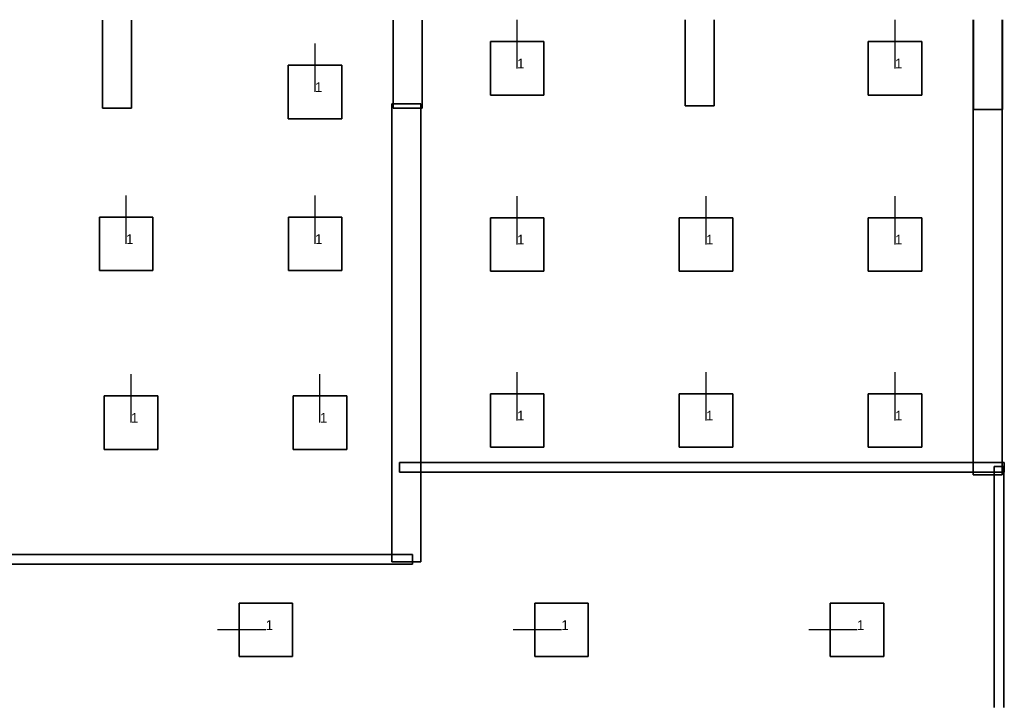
# Model space of a CAD drawing. Extents: x 84876 to 173860, y -489104 to -477603.
# Tile 7 of 10: x 121190 to 131363, y -489104 to -481998. Entities that reach past the tile are written whole.
import ezdxf

# ---------------------------------------------------------------- set-up
doc = ezdxf.new("R2010")
doc.units = 0
doc.header["$MEASUREMENT"] = 0
for name, color, linetype in [('DLXFURN', 5, 'Continuous'), ('DLXLUM', 2, 'Continuous'), ('DLXLUMEX', 2, 'Continuous')]:
    doc.layers.add(name, color=color, linetype=linetype)

# ---------------------------------------------------------------- blocks, each defined once
blk = doc.blocks.new('*U147')
at = {"color": 1}
blk.add_line((0, 0), (0, 500), dxfattribs=at)
for p, q in [((276.5, 276.5), (-276.5, 276.5)), ((-276.5, 276.5), (-276.5, -276.5)), ((-276.5, 276.5), (-276.5, -276.5)), ((-276.5, -276.5), (-276.5, 276.5)), ((-276.5, 276.5), (-276.5, 276.5)), ((276.5, 276.5), (-276.5, 276.5)), ((-276.5, 276.5), (-276.5, 276.5)), ((-276.5, 276.5), (276.5, 276.5)), ((-276.5, -276.5), (-276.5, 276.5)), ((-276.5, 276.5), (276.5, 276.5)), ((276.5, -276.5), (276.5, 276.5)), ((276.5, 276.5), (276.5, 276.5)), ((276.5, -276.5), (276.5, 276.5)), ((276.5, 276.5), (276.5, 276.5)), ((276.5, 276.5), (276.5, -276.5)), ((276.5, 276.5), (276.5, -276.5)), ((-276.5, -276.5), (276.5, -276.5)), ((-276.5, -276.5), (276.5, -276.5)), ((276.5, -276.5), (-276.5, -276.5)), ((-276.5, -276.5), (-276.5, -276.5)), ((-276.5, -276.5), (-276.5, -276.5)), ((276.5, -276.5), (-276.5, -276.5)), ((276.5, -276.5), (276.5, -276.5)), ((276.5, -276.5), (276.5, -276.5))]:
    blk.add_line(p, q)
at = {"layer": 'DLXLUMEX', "color": 7}
blk.add_text('1', height=100, dxfattribs=at).set_placement((0, 0))
blk = doc.blocks.new('*U148')
at = {"color": 1}
blk.add_line((0, 0), (0, 500), dxfattribs=at)
for p, q in [((276.5, 276.5), (-276.5, 276.5)), ((-276.5, 276.5), (-276.5, -276.5)), ((-276.5, 276.5), (-276.5, -276.5)), ((-276.5, -276.5), (-276.5, 276.5)), ((-276.5, 276.5), (-276.5, 276.5)), ((276.5, 276.5), (-276.5, 276.5)), ((-276.5, 276.5), (-276.5, 276.5)), ((-276.5, 276.5), (276.5, 276.5)), ((-276.5, -276.5), (-276.5, 276.5)), ((-276.5, 276.5), (276.5, 276.5)), ((276.5, -276.5), (276.5, 276.5)), ((276.5, 276.5), (276.5, 276.5)), ((276.5, -276.5), (276.5, 276.5)), ((276.5, 276.5), (276.5, 276.5)), ((276.5, 276.5), (276.5, -276.5)), ((276.5, 276.5), (276.5, -276.5)), ((-276.5, -276.5), (276.5, -276.5)), ((-276.5, -276.5), (276.5, -276.5)), ((276.5, -276.5), (-276.5, -276.5)), ((-276.5, -276.5), (-276.5, -276.5)), ((-276.5, -276.5), (-276.5, -276.5)), ((276.5, -276.5), (-276.5, -276.5)), ((276.5, -276.5), (276.5, -276.5)), ((276.5, -276.5), (276.5, -276.5))]:
    blk.add_line(p, q)
at = {"layer": 'DLXLUMEX', "color": 7}
blk.add_text('1', height=100, dxfattribs=at).set_placement((0, 0))
blk = doc.blocks.new('*U149')
at = {"color": 1}
blk.add_line((0, 0), (0, 500), dxfattribs=at)
for p, q in [((276.5, 276.5), (-276.5, 276.5)), ((-276.5, 276.5), (-276.5, -276.5)), ((-276.5, 276.5), (-276.5, -276.5)), ((-276.5, -276.5), (-276.5, 276.5)), ((-276.5, 276.5), (-276.5, 276.5)), ((276.5, 276.5), (-276.5, 276.5)), ((-276.5, 276.5), (-276.5, 276.5)), ((-276.5, 276.5), (276.5, 276.5)), ((-276.5, -276.5), (-276.5, 276.5)), ((-276.5, 276.5), (276.5, 276.5)), ((276.5, -276.5), (276.5, 276.5)), ((276.5, 276.5), (276.5, 276.5)), ((276.5, -276.5), (276.5, 276.5)), ((276.5, 276.5), (276.5, 276.5)), ((276.5, 276.5), (276.5, -276.5)), ((276.5, 276.5), (276.5, -276.5)), ((-276.5, -276.5), (276.5, -276.5)), ((-276.5, -276.5), (276.5, -276.5)), ((276.5, -276.5), (-276.5, -276.5)), ((-276.5, -276.5), (-276.5, -276.5)), ((-276.5, -276.5), (-276.5, -276.5)), ((276.5, -276.5), (-276.5, -276.5)), ((276.5, -276.5), (276.5, -276.5)), ((276.5, -276.5), (276.5, -276.5))]:
    blk.add_line(p, q)
at = {"layer": 'DLXLUMEX', "color": 7}
blk.add_text('1', height=100, dxfattribs=at).set_placement((0, 0))
blk = doc.blocks.new('*U150')
at = {"color": 1}
blk.add_line((0, 0), (0, 500), dxfattribs=at)
for p, q in [((276.5, 276.5), (-276.5, 276.5)), ((-276.5, 276.5), (-276.5, -276.5)), ((-276.5, 276.5), (-276.5, -276.5)), ((-276.5, -276.5), (-276.5, 276.5)), ((-276.5, 276.5), (-276.5, 276.5)), ((276.5, 276.5), (-276.5, 276.5)), ((-276.5, 276.5), (-276.5, 276.5)), ((-276.5, 276.5), (276.5, 276.5)), ((-276.5, -276.5), (-276.5, 276.5)), ((-276.5, 276.5), (276.5, 276.5)), ((276.5, -276.5), (276.5, 276.5)), ((276.5, 276.5), (276.5, 276.5)), ((276.5, -276.5), (276.5, 276.5)), ((276.5, 276.5), (276.5, 276.5)), ((276.5, 276.5), (276.5, -276.5)), ((276.5, 276.5), (276.5, -276.5)), ((-276.5, -276.5), (276.5, -276.5)), ((-276.5, -276.5), (276.5, -276.5)), ((276.5, -276.5), (-276.5, -276.5)), ((-276.5, -276.5), (-276.5, -276.5)), ((-276.5, -276.5), (-276.5, -276.5)), ((276.5, -276.5), (-276.5, -276.5)), ((276.5, -276.5), (276.5, -276.5)), ((276.5, -276.5), (276.5, -276.5))]:
    blk.add_line(p, q)
at = {"layer": 'DLXLUMEX', "color": 7}
blk.add_text('1', height=100, dxfattribs=at).set_placement((0, 0))
blk = doc.blocks.new('*U151')
at = {"color": 1}
blk.add_line((0, 0), (0, 500), dxfattribs=at)
for p, q in [((276.5, 276.5), (-276.5, 276.5)), ((-276.5, 276.5), (-276.5, -276.5)), ((-276.5, 276.5), (-276.5, -276.5)), ((-276.5, -276.5), (-276.5, 276.5)), ((-276.5, 276.5), (-276.5, 276.5)), ((276.5, 276.5), (-276.5, 276.5)), ((-276.5, 276.5), (-276.5, 276.5)), ((-276.5, 276.5), (276.5, 276.5)), ((-276.5, -276.5), (-276.5, 276.5)), ((-276.5, 276.5), (276.5, 276.5)), ((276.5, -276.5), (276.5, 276.5)), ((276.5, 276.5), (276.5, 276.5)), ((276.5, -276.5), (276.5, 276.5)), ((276.5, 276.5), (276.5, 276.5)), ((276.5, 276.5), (276.5, -276.5)), ((276.5, 276.5), (276.5, -276.5)), ((-276.5, -276.5), (276.5, -276.5)), ((-276.5, -276.5), (276.5, -276.5)), ((276.5, -276.5), (-276.5, -276.5)), ((-276.5, -276.5), (-276.5, -276.5)), ((-276.5, -276.5), (-276.5, -276.5)), ((276.5, -276.5), (-276.5, -276.5)), ((276.5, -276.5), (276.5, -276.5)), ((276.5, -276.5), (276.5, -276.5))]:
    blk.add_line(p, q)
at = {"layer": 'DLXLUMEX', "color": 7}
blk.add_text('1', height=100, dxfattribs=at).set_placement((0, 0))
blk = doc.blocks.new('*U152')
at = {"color": 1}
blk.add_line((0, 0), (0, 500), dxfattribs=at)
for p, q in [((276.5, 276.5), (-276.5, 276.5)), ((-276.5, 276.5), (-276.5, -276.5)), ((-276.5, 276.5), (-276.5, -276.5)), ((-276.5, -276.5), (-276.5, 276.5)), ((-276.5, 276.5), (-276.5, 276.5)), ((276.5, 276.5), (-276.5, 276.5)), ((-276.5, 276.5), (-276.5, 276.5)), ((-276.5, 276.5), (276.5, 276.5)), ((-276.5, -276.5), (-276.5, 276.5)), ((-276.5, 276.5), (276.5, 276.5)), ((276.5, -276.5), (276.5, 276.5)), ((276.5, 276.5), (276.5, 276.5)), ((276.5, -276.5), (276.5, 276.5)), ((276.5, 276.5), (276.5, 276.5)), ((276.5, 276.5), (276.5, -276.5)), ((276.5, 276.5), (276.5, -276.5)), ((-276.5, -276.5), (276.5, -276.5)), ((-276.5, -276.5), (276.5, -276.5)), ((276.5, -276.5), (-276.5, -276.5)), ((-276.5, -276.5), (-276.5, -276.5)), ((-276.5, -276.5), (-276.5, -276.5)), ((276.5, -276.5), (-276.5, -276.5)), ((276.5, -276.5), (276.5, -276.5)), ((276.5, -276.5), (276.5, -276.5))]:
    blk.add_line(p, q)
at = {"layer": 'DLXLUMEX', "color": 7}
blk.add_text('1', height=100, dxfattribs=at).set_placement((0, 0))
blk = doc.blocks.new('*U153')
at = {"color": 1}
blk.add_line((0, 0), (0, 500), dxfattribs=at)
for p, q in [((276.5, 276.5), (-276.5, 276.5)), ((-276.5, 276.5), (-276.5, -276.5)), ((-276.5, 276.5), (-276.5, -276.5)), ((-276.5, -276.5), (-276.5, 276.5)), ((-276.5, 276.5), (-276.5, 276.5)), ((276.5, 276.5), (-276.5, 276.5)), ((-276.5, 276.5), (-276.5, 276.5)), ((-276.5, 276.5), (276.5, 276.5)), ((-276.5, -276.5), (-276.5, 276.5)), ((-276.5, 276.5), (276.5, 276.5)), ((276.5, -276.5), (276.5, 276.5)), ((276.5, 276.5), (276.5, 276.5)), ((276.5, -276.5), (276.5, 276.5)), ((276.5, 276.5), (276.5, 276.5)), ((276.5, 276.5), (276.5, -276.5)), ((276.5, 276.5), (276.5, -276.5)), ((-276.5, -276.5), (276.5, -276.5)), ((-276.5, -276.5), (276.5, -276.5)), ((276.5, -276.5), (-276.5, -276.5)), ((-276.5, -276.5), (-276.5, -276.5)), ((-276.5, -276.5), (-276.5, -276.5)), ((276.5, -276.5), (-276.5, -276.5)), ((276.5, -276.5), (276.5, -276.5)), ((276.5, -276.5), (276.5, -276.5))]:
    blk.add_line(p, q)
at = {"layer": 'DLXLUMEX', "color": 7}
blk.add_text('1', height=100, dxfattribs=at).set_placement((0, 0))
blk = doc.blocks.new('*U154')
at = {"color": 1}
blk.add_line((0, 0), (0, 500), dxfattribs=at)
for p, q in [((276.5, 276.5), (-276.5, 276.5)), ((-276.5, 276.5), (-276.5, -276.5)), ((-276.5, 276.5), (-276.5, -276.5)), ((-276.5, -276.5), (-276.5, 276.5)), ((-276.5, 276.5), (-276.5, 276.5)), ((276.5, 276.5), (-276.5, 276.5)), ((-276.5, 276.5), (-276.5, 276.5)), ((-276.5, 276.5), (276.5, 276.5)), ((-276.5, -276.5), (-276.5, 276.5)), ((-276.5, 276.5), (276.5, 276.5)), ((276.5, -276.5), (276.5, 276.5)), ((276.5, 276.5), (276.5, 276.5)), ((276.5, -276.5), (276.5, 276.5)), ((276.5, 276.5), (276.5, 276.5)), ((276.5, 276.5), (276.5, -276.5)), ((276.5, 276.5), (276.5, -276.5)), ((-276.5, -276.5), (276.5, -276.5)), ((-276.5, -276.5), (276.5, -276.5)), ((276.5, -276.5), (-276.5, -276.5)), ((-276.5, -276.5), (-276.5, -276.5)), ((-276.5, -276.5), (-276.5, -276.5)), ((276.5, -276.5), (-276.5, -276.5)), ((276.5, -276.5), (276.5, -276.5)), ((276.5, -276.5), (276.5, -276.5))]:
    blk.add_line(p, q)
at = {"layer": 'DLXLUMEX', "color": 7}
blk.add_text('1', height=100, dxfattribs=at).set_placement((0, 0))
blk = doc.blocks.new('*U174')
at = {"color": 1}
blk.add_line((0, 0), (0, 500), dxfattribs=at)
for p, q in [((276.5, 276.5), (-276.5, 276.5)), ((-276.5, 276.5), (-276.5, -276.5)), ((-276.5, 276.5), (-276.5, -276.5)), ((-276.5, -276.5), (-276.5, 276.5)), ((-276.5, 276.5), (-276.5, 276.5)), ((276.5, 276.5), (-276.5, 276.5)), ((-276.5, 276.5), (-276.5, 276.5)), ((-276.5, 276.5), (276.5, 276.5)), ((-276.5, -276.5), (-276.5, 276.5)), ((-276.5, 276.5), (276.5, 276.5)), ((276.5, -276.5), (276.5, 276.5)), ((276.5, 276.5), (276.5, 276.5)), ((276.5, -276.5), (276.5, 276.5)), ((276.5, 276.5), (276.5, 276.5)), ((276.5, 276.5), (276.5, -276.5)), ((276.5, 276.5), (276.5, -276.5)), ((-276.5, -276.5), (276.5, -276.5)), ((-276.5, -276.5), (276.5, -276.5)), ((276.5, -276.5), (-276.5, -276.5)), ((-276.5, -276.5), (-276.5, -276.5)), ((-276.5, -276.5), (-276.5, -276.5)), ((276.5, -276.5), (-276.5, -276.5)), ((276.5, -276.5), (276.5, -276.5)), ((276.5, -276.5), (276.5, -276.5))]:
    blk.add_line(p, q)
at = {"layer": 'DLXLUMEX', "color": 7}
blk.add_text('1', height=100, dxfattribs=at).set_placement((0, 0))
blk = doc.blocks.new('*U175')
at = {"color": 1}
blk.add_line((0, 0), (0, 500), dxfattribs=at)
for p, q in [((276.5, 276.5), (-276.5, 276.5)), ((-276.5, 276.5), (-276.5, -276.5)), ((-276.5, 276.5), (-276.5, -276.5)), ((-276.5, -276.5), (-276.5, 276.5)), ((-276.5, 276.5), (-276.5, 276.5)), ((276.5, 276.5), (-276.5, 276.5)), ((-276.5, 276.5), (-276.5, 276.5)), ((-276.5, 276.5), (276.5, 276.5)), ((-276.5, -276.5), (-276.5, 276.5)), ((-276.5, 276.5), (276.5, 276.5)), ((276.5, -276.5), (276.5, 276.5)), ((276.5, 276.5), (276.5, 276.5)), ((276.5, -276.5), (276.5, 276.5)), ((276.5, 276.5), (276.5, 276.5)), ((276.5, 276.5), (276.5, -276.5)), ((276.5, 276.5), (276.5, -276.5)), ((-276.5, -276.5), (276.5, -276.5)), ((-276.5, -276.5), (276.5, -276.5)), ((276.5, -276.5), (-276.5, -276.5)), ((-276.5, -276.5), (-276.5, -276.5)), ((-276.5, -276.5), (-276.5, -276.5)), ((276.5, -276.5), (-276.5, -276.5)), ((276.5, -276.5), (276.5, -276.5)), ((276.5, -276.5), (276.5, -276.5))]:
    blk.add_line(p, q)
at = {"layer": 'DLXLUMEX', "color": 7}
blk.add_text('1', height=100, dxfattribs=at).set_placement((0, 0))
blk = doc.blocks.new('*U176')
at = {"color": 1}
blk.add_line((0, 0), (0, 500), dxfattribs=at)
for p, q in [((276.5, 276.5), (-276.5, 276.5)), ((-276.5, 276.5), (-276.5, -276.5)), ((-276.5, 276.5), (-276.5, -276.5)), ((-276.5, -276.5), (-276.5, 276.5)), ((-276.5, 276.5), (-276.5, 276.5)), ((276.5, 276.5), (-276.5, 276.5)), ((-276.5, 276.5), (-276.5, 276.5)), ((-276.5, 276.5), (276.5, 276.5)), ((-276.5, -276.5), (-276.5, 276.5)), ((-276.5, 276.5), (276.5, 276.5)), ((276.5, -276.5), (276.5, 276.5)), ((276.5, 276.5), (276.5, 276.5)), ((276.5, -276.5), (276.5, 276.5)), ((276.5, 276.5), (276.5, 276.5)), ((276.5, 276.5), (276.5, -276.5)), ((276.5, 276.5), (276.5, -276.5)), ((-276.5, -276.5), (276.5, -276.5)), ((-276.5, -276.5), (276.5, -276.5)), ((276.5, -276.5), (-276.5, -276.5)), ((-276.5, -276.5), (-276.5, -276.5)), ((-276.5, -276.5), (-276.5, -276.5)), ((276.5, -276.5), (-276.5, -276.5)), ((276.5, -276.5), (276.5, -276.5)), ((276.5, -276.5), (276.5, -276.5))]:
    blk.add_line(p, q)
at = {"layer": 'DLXLUMEX', "color": 7}
blk.add_text('1', height=100, dxfattribs=at).set_placement((0, 0))
blk = doc.blocks.new('*U177')
at = {"color": 1}
blk.add_line((0, 0), (0, 500), dxfattribs=at)
for p, q in [((276.5, 276.5), (-276.5, 276.5)), ((-276.5, 276.5), (-276.5, -276.5)), ((-276.5, 276.5), (-276.5, -276.5)), ((-276.5, -276.5), (-276.5, 276.5)), ((-276.5, 276.5), (-276.5, 276.5)), ((276.5, 276.5), (-276.5, 276.5)), ((-276.5, 276.5), (-276.5, 276.5)), ((-276.5, 276.5), (276.5, 276.5)), ((-276.5, -276.5), (-276.5, 276.5)), ((-276.5, 276.5), (276.5, 276.5)), ((276.5, -276.5), (276.5, 276.5)), ((276.5, 276.5), (276.5, 276.5)), ((276.5, -276.5), (276.5, 276.5)), ((276.5, 276.5), (276.5, 276.5)), ((276.5, 276.5), (276.5, -276.5)), ((276.5, 276.5), (276.5, -276.5)), ((-276.5, -276.5), (276.5, -276.5)), ((-276.5, -276.5), (276.5, -276.5)), ((276.5, -276.5), (-276.5, -276.5)), ((-276.5, -276.5), (-276.5, -276.5)), ((-276.5, -276.5), (-276.5, -276.5)), ((276.5, -276.5), (-276.5, -276.5)), ((276.5, -276.5), (276.5, -276.5)), ((276.5, -276.5), (276.5, -276.5))]:
    blk.add_line(p, q)
at = {"layer": 'DLXLUMEX', "color": 7}
blk.add_text('1', height=100, dxfattribs=at).set_placement((0, 0))
blk = doc.blocks.new('*U179')
at = {"color": 1}
blk.add_line((0, 0), (0, 500), dxfattribs=at)
for p, q in [((276.5, 276.5), (-276.5, 276.5)), ((-276.5, 276.5), (-276.5, -276.5)), ((-276.5, 276.5), (-276.5, -276.5)), ((-276.5, -276.5), (-276.5, 276.5)), ((-276.5, 276.5), (-276.5, 276.5)), ((276.5, 276.5), (-276.5, 276.5)), ((-276.5, 276.5), (-276.5, 276.5)), ((-276.5, 276.5), (276.5, 276.5)), ((-276.5, -276.5), (-276.5, 276.5)), ((-276.5, 276.5), (276.5, 276.5)), ((276.5, -276.5), (276.5, 276.5)), ((276.5, 276.5), (276.5, 276.5)), ((276.5, -276.5), (276.5, 276.5)), ((276.5, 276.5), (276.5, 276.5)), ((276.5, 276.5), (276.5, -276.5)), ((276.5, 276.5), (276.5, -276.5)), ((-276.5, -276.5), (276.5, -276.5)), ((-276.5, -276.5), (276.5, -276.5)), ((276.5, -276.5), (-276.5, -276.5)), ((-276.5, -276.5), (-276.5, -276.5)), ((-276.5, -276.5), (-276.5, -276.5)), ((276.5, -276.5), (-276.5, -276.5)), ((276.5, -276.5), (276.5, -276.5)), ((276.5, -276.5), (276.5, -276.5))]:
    blk.add_line(p, q)
at = {"layer": 'DLXLUMEX', "color": 7}
blk.add_text('1', height=100, dxfattribs=at).set_placement((0, 0))
blk = doc.blocks.new('*U180')
for p, q in [((276.5, 276.5), (-276.5, 276.5)), ((-276.5, 276.5), (-276.5, -276.5)), ((-276.5, 276.5), (-276.5, -276.5)), ((-276.5, -276.5), (-276.5, 276.5)), ((-276.5, 276.5), (-276.5, 276.5)), ((276.5, 276.5), (-276.5, 276.5)), ((-276.5, 276.5), (-276.5, 276.5)), ((-276.5, 276.5), (276.5, 276.5)), ((-276.5, -276.5), (-276.5, 276.5)), ((-276.5, 276.5), (276.5, 276.5)), ((276.5, -276.5), (276.5, 276.5)), ((276.5, -276.5), (276.5, 276.5)), ((276.5, 276.5), (276.5, 276.5)), ((276.5, 276.5), (276.5, -276.5)), ((276.5, 276.5), (276.5, 276.5)), ((276.5, 276.5), (276.5, -276.5)), ((-276.5, -276.5), (276.5, -276.5)), ((-276.5, -276.5), (276.5, -276.5)), ((276.5, -276.5), (-276.5, -276.5)), ((-276.5, -276.5), (-276.5, -276.5)), ((-276.5, -276.5), (-276.5, -276.5)), ((276.5, -276.5), (-276.5, -276.5)), ((276.5, -276.5), (276.5, -276.5)), ((276.5, -276.5), (276.5, -276.5))]:
    blk.add_line(p, q)
at = {"color": 1}
blk.add_line((0, 0), (-500, 0), dxfattribs=at)
at = {"layer": 'DLXLUMEX', "color": 7}
blk.add_text('1', height=100, dxfattribs=at).set_placement((0, 0))
blk = doc.blocks.new('*U181')
for p, q in [((276.5, 276.5), (-276.5, 276.5)), ((-276.5, 276.5), (-276.5, -276.5)), ((-276.5, 276.5), (-276.5, -276.5)), ((-276.5, -276.5), (-276.5, 276.5)), ((-276.5, 276.5), (-276.5, 276.5)), ((276.5, 276.5), (-276.5, 276.5)), ((-276.5, 276.5), (-276.5, 276.5)), ((-276.5, 276.5), (276.5, 276.5)), ((-276.5, -276.5), (-276.5, 276.5)), ((-276.5, 276.5), (276.5, 276.5)), ((276.5, -276.5), (276.5, 276.5)), ((276.5, -276.5), (276.5, 276.5)), ((276.5, 276.5), (276.5, 276.5)), ((276.5, 276.5), (276.5, -276.5)), ((276.5, 276.5), (276.5, 276.5)), ((276.5, 276.5), (276.5, -276.5)), ((-276.5, -276.5), (276.5, -276.5)), ((-276.5, -276.5), (276.5, -276.5)), ((276.5, -276.5), (-276.5, -276.5)), ((-276.5, -276.5), (-276.5, -276.5)), ((-276.5, -276.5), (-276.5, -276.5)), ((276.5, -276.5), (-276.5, -276.5)), ((276.5, -276.5), (276.5, -276.5)), ((276.5, -276.5), (276.5, -276.5))]:
    blk.add_line(p, q)
at = {"color": 1}
blk.add_line((0, 0), (-500, 0), dxfattribs=at)
at = {"layer": 'DLXLUMEX', "color": 7}
blk.add_text('1', height=100, dxfattribs=at).set_placement((0, 0))
blk = doc.blocks.new('*U182')
for p, q in [((276.5, 276.5), (-276.5, 276.5)), ((-276.5, 276.5), (-276.5, -276.5)), ((-276.5, 276.5), (-276.5, -276.5)), ((-276.5, -276.5), (-276.5, 276.5)), ((-276.5, 276.5), (-276.5, 276.5)), ((276.5, 276.5), (-276.5, 276.5)), ((-276.5, 276.5), (-276.5, 276.5)), ((-276.5, 276.5), (276.5, 276.5)), ((-276.5, -276.5), (-276.5, 276.5)), ((-276.5, 276.5), (276.5, 276.5)), ((276.5, -276.5), (276.5, 276.5)), ((276.5, -276.5), (276.5, 276.5)), ((276.5, 276.5), (276.5, 276.5)), ((276.5, 276.5), (276.5, -276.5)), ((276.5, 276.5), (276.5, 276.5)), ((276.5, 276.5), (276.5, -276.5)), ((-276.5, -276.5), (276.5, -276.5)), ((-276.5, -276.5), (276.5, -276.5)), ((276.5, -276.5), (-276.5, -276.5)), ((-276.5, -276.5), (-276.5, -276.5)), ((-276.5, -276.5), (-276.5, -276.5)), ((276.5, -276.5), (-276.5, -276.5)), ((276.5, -276.5), (276.5, -276.5)), ((276.5, -276.5), (276.5, -276.5))]:
    blk.add_line(p, q)
at = {"color": 1}
blk.add_line((0, 0), (-500, 0), dxfattribs=at)
at = {"layer": 'DLXLUMEX', "color": 7}
blk.add_text('1', height=100, dxfattribs=at).set_placement((0, 0))
blk = doc.blocks.new('*U44')
for p, q in [((-150, 409), (-150, 409)), ((-150, 409), (-150, -500)), ((-150, -500), (-150, 409)), ((150, 409), (150, -500)), ((150, -500), (150, 409)), ((150, 409), (150, 409)), ((-150, -500), (150, -500)), ((150, -500), (-150, -500)), ((-150, -500), (-150, -500)), ((-150, -500), (-150, -500)), ((150, -500), (150, -500)), ((150, -500), (150, -500))]:
    blk.add_line(p, q)
blk = doc.blocks.new('*U46')
for p, q in [((-150, 411), (-150, 411)), ((-150, 411), (-150, -500)), ((-150, -500), (-150, 411)), ((150, 411), (150, -500)), ((150, -500), (150, 411)), ((150, 411), (150, 411)), ((-150, -500), (150, -500)), ((150, -500), (-150, -500)), ((-150, -500), (-150, -500)), ((-150, -500), (-150, -500)), ((150, -500), (150, -500)), ((150, -500), (150, -500))]:
    blk.add_line(p, q)
blk = doc.blocks.new('*U47')
for p, q in [((-150, 388), (-150, 388)), ((-150, 388), (-150, -500)), ((-150, -500), (-150, 388)), ((150, 389), (150, -500)), ((150, -500), (150, 389)), ((150, 389), (150, 389)), ((-150, -500), (150, -500)), ((150, -500), (-150, -500)), ((-150, -500), (-150, -500)), ((-150, -500), (-150, -500)), ((150, -500), (150, -500)), ((150, -500), (150, -500))]:
    blk.add_line(p, q)
blk = doc.blocks.new('*U48')
for p, q in [((-150, 427), (-150, 427)), ((-150, 427), (-150, -500)), ((-150, -500), (-150, 427)), ((150, 428), (150, -500)), ((150, -500), (150, 428)), ((150, 428), (150, 428)), ((-150, -500), (150, -500)), ((150, -500), (-150, -500)), ((-150, -500), (-150, -500)), ((-150, -500), (-150, -500)), ((150, -500), (150, -500)), ((150, -500), (150, -500))]:
    blk.add_line(p, q)
blk = doc.blocks.new('*U88')
for p, q in [((-150, -2365), (-150, 2365)), ((-150, 2365), (-150, 2365)), ((-150, 2365), (-150, -2365)), ((150, 2365), (-150, 2365)), ((-150, 2365), (-150, 2365)), ((-150, 2365), (150, 2365)), ((150, 2365), (150, 2365)), ((150, -2365), (150, 2365)), ((150, 2365), (150, 2365)), ((150, 2365), (150, -2365)), ((-150, -2365), (-150, -2365)), ((-150, -2365), (150, -2365)), ((150, -2365), (-150, -2365)), ((-150, -2365), (-150, -2365)), ((150, -2365), (150, -2365)), ((150, -2365), (150, -2365))]:
    blk.add_line(p, q)
blk = doc.blocks.new('*U90')
for p, q in [((-3000, 50), (-3000, -50)), ((-3000, -50), (-3000, 50)), ((-3000, 50), (-3000, 50)), ((3000, 50), (-3000, 50)), ((-3000, 50), (-3000, 50)), ((-3000, 50), (3000, 50)), ((3000, 50), (3000, 50)), ((3000, -50), (3000, 50)), ((3000, 50), (3000, 50)), ((3000, 50), (3000, -50)), ((-3000, -50), (3000, -50)), ((3000, -50), (-3000, -50)), ((-3000, -50), (-3000, -50)), ((-3000, -50), (-3000, -50)), ((3000, -50), (3000, -50)), ((3000, -50), (3000, -50))]:
    blk.add_line(p, q)
blk = doc.blocks.new('*U91')
for p, q in [((-150, 2337), (-150, -2365)), ((-150, -2365), (-150, 2337)), ((-150, 2337), (-150, 2337)), ((150, 2337), (150, -2365)), ((150, -2365), (150, 2337)), ((150, 2337), (150, 2337)), ((-150, -2365), (150, -2365)), ((150, -2365), (-150, -2365)), ((-150, -2365), (-150, -2365)), ((-150, -2365), (-150, -2365)), ((150, -2365), (150, -2365)), ((150, -2365), (150, -2365))]:
    blk.add_line(p, q)
blk = doc.blocks.new('*U92')
for p, q in [((-3125, 50), (-3125, -50)), ((-3125, -50), (-3125, 50)), ((-3125, 50), (-3125, 50)), ((3125, 50), (-3125, 50)), ((-3125, 50), (-3125, 50)), ((-3125, 50), (3125, 50)), ((3125, 50), (3125, 50)), ((3125, -50), (3125, 50)), ((3125, 50), (3125, 50)), ((3125, 50), (3125, -50)), ((-3125, -50), (3125, -50)), ((3125, -50), (-3125, -50)), ((-3125, -50), (-3125, -50)), ((-3125, -50), (-3125, -50)), ((3125, -50), (3125, -50)), ((3125, -50), (3125, -50))]:
    blk.add_line(p, q)
blk = doc.blocks.new('*U93')
for p, q in [((50, 1265), (-50, 1265)), ((-50, 1265), (-50, 1265)), ((-50, 1265), (50, 1265)), ((-50, -1224), (-50, 1265)), ((-50, 1265), (-50, 1265)), ((-50, 1265), (-50, -1224)), ((50, 1265), (50, 1265)), ((50, -1224), (50, 1265)), ((50, 1265), (50, 1265)), ((50, 1265), (50, -1224)), ((-50, -1224), (-50, -1224)), ((50, -1224), (50, -1224))]:
    blk.add_line(p, q)

msp = doc.modelspace()

# ---------------------------------------------------------------- block references
at = {"layer": 'DLXFURN'}
for name, p in [('*U44', (122195, -482413, -60)), ('*U46', (125199, -482413, -60)), ('*U47', (128215, -482389, -60)), ('*U91', (131190, -484335, -60)), ('*U48', (131194, -482426, -60)), ('*U88', (125185, -485234, -60)), ('*U92', (128238, -486625, -60)), ('*U93', (131309, -487881, -60)), ('*U90', (122250, -487575, -60))]:
    msp.add_blockref(name, p, dxfattribs=at)
at = {"layer": 'DLXLUM'}
for name, p in [('*U149', (126330, -482501, -60)), ('*U154', (130234, -482501, -60)), ('*U179', (124241, -482745, -60)), ('*U175', (122290, -484315, -60)), ('*U177', (124243, -484315, -60)), ('*U148', (126330, -484321, -60)), ('*U151', (128282, -484321, -60)), ('*U153', (130234, -484321, -60)), ('*U174', (122340, -486162, -60)), ('*U176', (124292, -486162, -60)), ('*U147', (126330, -486140, -60)), ('*U150', (128282, -486140, -60)), ('*U152', (130234, -486140, -60)), ('*U182', (123733, -488304, -60)), ('*U181', (126788, -488304, -60)), ('*U180', (129842, -488304, -60))]:
    msp.add_blockref(name, p, dxfattribs=at)

doc.saveas('drawing.dxf')
